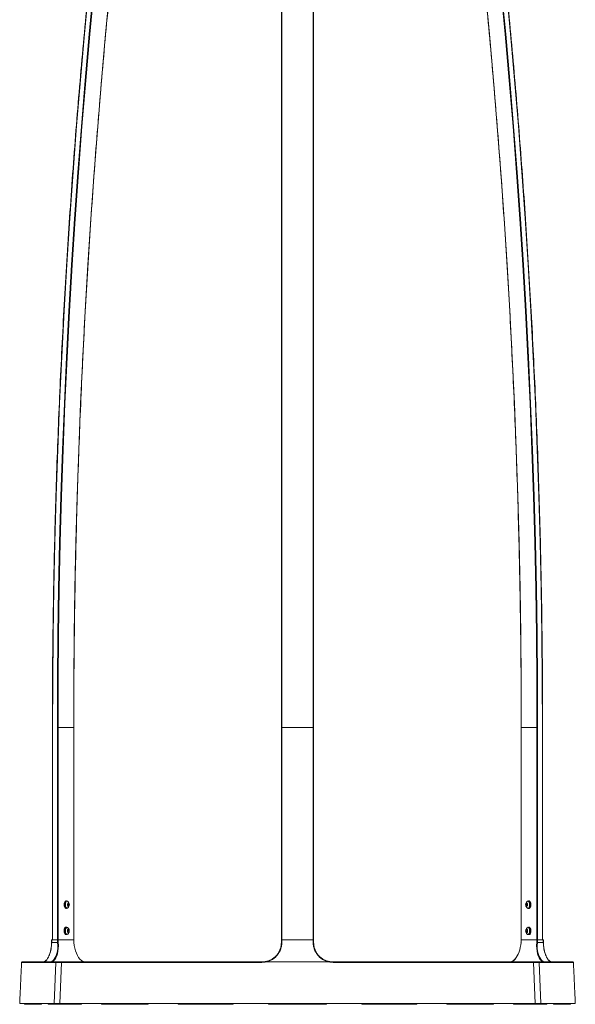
# Model space of a CAD drawing. Header units: millimetres. Extents: x 95 to 591, y 51 to 1119.
# Tile 1 of 12: x 268 to 569, y 51 to 585. Entities that reach past the tile are written whole.
import ezdxf

# ---------------------------------------------------------------- set-up
doc = ezdxf.new("R2010")
doc.units = ezdxf.units.MM

msp = doc.modelspace()

# ---------------------------------------------------------------- linework, layer by layer
at = {"color": 7, "linetype": 'Continuous', "lineweight": 15}
for p, q in [((409.96, 201.16), (409.96, 701.92)), ((410.21, 201.16), (410.21, 701.96)), ((427.21, 201.16), (427.21, 701.96)), ((427.46, 201.16), (427.46, 701.92)), ((285.9, 201.16), (286.02, 201.16)), ((286.02, 201.16), (286.02, 86.16)), ((288.62, 201.16), (288.62, 86.16)), ((288.62, 201.16), (288.96, 201.16)), ((288.96, 201.16), (297.46, 201.16)), ((288.96, 201.16), (288.96, 86.16)), ((297.46, 201.16), (297.46, 86.16)), ((297.46, 201.16), (297.5, 201.16)), ((297.5, 201.16), (297.5, 201.16)), ((409.96, 201.16), (409.96, 86.16)), ((409.96, 201.16), (410.21, 201.16)), ((410.21, 201.16), (410.21, 86.16)), ((410.21, 201.16), (427.21, 201.16)), ((427.21, 201.16), (427.21, 86.16)), ((427.21, 201.16), (427.46, 201.16)), ((427.46, 201.16), (427.46, 86.16)), ((539.92, 201.16), (539.96, 201.16)), ((539.96, 201.16), (548.46, 201.16)), ((539.96, 201.16), (539.96, 86.16)), ((548.46, 201.16), (548.8, 201.16)), ((548.46, 201.16), (548.46, 86.16)), ((548.8, 201.16), (548.8, 86.16)), ((551.4, 201.16), (551.4, 86.16)), ((551.4, 201.16), (551.52, 201.16)), ((294.5, 105.85), (294.25, 105.33)), ((294.25, 105.33), (294.35, 104.64)), ((294.3, 104.99), (294.95, 104.99)), ((294.35, 104.64), (294.7, 104.47)), ((294.42, 105.68), (294.85, 105.68)), ((294.85, 105.68), (294.5, 105.85)), ((294.7, 104.47), (294.95, 104.99)), ((294.95, 104.99), (294.85, 105.68)), ((542.72, 105.85), (542.47, 105.33)), ((542.47, 105.33), (542.57, 104.64)), ((543.12, 105.33), (542.47, 105.33)), ((542.57, 104.64), (542.92, 104.47)), ((543, 104.64), (542.57, 104.64)), ((543.07, 105.68), (542.72, 105.85)), ((542.92, 104.47), (543.17, 104.99)), ((543.17, 104.99), (543.07, 105.68)), ((294.33, 91.4), (294.25, 90.7)), ((294.3, 91.12), (294.94, 91.12)), ((294.68, 91.61), (294.33, 91.4)), ((294.94, 91.12), (294.68, 91.61)), ((294.86, 90.42), (294.94, 91.12)), ((542.56, 91.4), (542.48, 90.7)), ((542.9, 91.61), (542.56, 91.4)), ((543.02, 91.4), (542.56, 91.4)), ((543.16, 91.12), (542.9, 91.61)), ((543.09, 90.42), (543.16, 91.12)), ((288.62, 86.16), (285.59, 86.16)), ((286.02, 86.16), (288.62, 86.16)), ((288.62, 86.16), (288.96, 86.16)), ((288.75, 84.64), (288.62, 86.16)), ((288.62, 86.16), (288.96, 86.16)), ((288.96, 86.16), (297.46, 86.16)), ((288.96, 86.16), (289.09, 84.66)), ((288.96, 86.16), (297.46, 86.16)), ((294.25, 90.7), (294.52, 90.21)), ((294.4, 90.42), (294.86, 90.42)), ((294.52, 90.21), (294.86, 90.42)), ((297.46, 86.16), (297.5, 86.16)), ((297.59, 84.66), (297.46, 86.16)), ((410.21, 86.16), (427.21, 86.16)), ((539.96, 86.16), (539.83, 84.66)), ((539.92, 86.16), (539.96, 86.16)), ((539.96, 86.16), (548.46, 86.16)), ((539.96, 86.16), (548.46, 86.16)), ((542.48, 90.7), (542.74, 90.21)), ((543.12, 90.7), (542.48, 90.7)), ((542.74, 90.21), (543.09, 90.42)), ((543.29, 89.06), (543.13, 89.16)), ((548.33, 84.66), (548.46, 86.16)), ((548.46, 86.16), (548.8, 86.16)), ((548.8, 86.16), (548.67, 84.64)), ((548.8, 86.16), (551.4, 86.16)), ((548.8, 86.16), (551.83, 86.16)), ((285.56, 84.64), (288.75, 84.64)), ((551.86, 84.64), (548.67, 84.64)), ((290.78, 73.9), (269.23, 73.9)), ((269.48, 74.14), (290.99, 74.14)), ((273.03, 74.14), (279.49, 74.14)), ((286.9, 51.66), (287.8, 73.9)), ((397.5, 73.9), (287.8, 73.9)), ((288.01, 74.14), (397.53, 74.14)), ((290.78, 73.9), (289.9, 51.66)), ((398.94, 73.9), (397.5, 73.9)), ((397.53, 74.14), (398.97, 74.14)), ((399.43, 73.9), (398.94, 73.9)), ((398.97, 74.14), (399.46, 74.14)), ((401.77, 74.14), (435.65, 74.14)), ((437.96, 74.14), (438.44, 74.14)), ((438.48, 73.9), (437.99, 73.9)), ((438.44, 74.14), (439.89, 74.14)), ((439.92, 73.9), (438.48, 73.9)), ((439.89, 74.14), (549.4, 74.14)), ((549.62, 73.9), (439.92, 73.9)), ((546.43, 74.14), (567.94, 74.14)), ((547.52, 51.66), (546.64, 73.9)), ((568.19, 73.9), (546.64, 73.9)), ((549.62, 73.9), (550.52, 51.66)), ((557.93, 74.14), (564.38, 74.14)), ((289.9, 51.66), (268.21, 51.66)), ((270.78, 51.66), (270.78, 51.16)), ((270.78, 51.16), (275.57, 51.16)), ((270.78, 51.16), (270.78, 51.16)), ((275.57, 51.66), (275.57, 51.16)), ((275.57, 51.16), (279.97, 51.16)), ((283.66, 51.16), (287.99, 51.16)), ((550.52, 51.66), (286.9, 51.66)), ((287.99, 51.66), (287.99, 51.16)), ((287.99, 51.16), (301.2, 51.16)), ((301.2, 51.66), (301.2, 51.16)), ((301.2, 51.16), (301.66, 51.16)), ((312.56, 51.16), (313.15, 51.16)), ((313.15, 51.66), (313.15, 51.16)), ((313.15, 51.16), (334.29, 51.16)), ((334.29, 51.66), (334.29, 51.16)), ((334.29, 51.16), (337.75, 51.16)), ((353.99, 51.16), (357.28, 51.16)), ((357.28, 51.66), (357.28, 51.16)), ((357.28, 51.16), (382.1, 51.16)), ((382.1, 51.66), (382.1, 51.16)), ((382.1, 51.16), (383.87, 51.16)), ((402.96, 51.16), (404.91, 51.16)), ((404.91, 51.66), (404.91, 51.16)), ((404.91, 51.16), (432.51, 51.16)), ((432.51, 51.66), (432.51, 51.16)), ((432.51, 51.16), (434.46, 51.16)), ((453.55, 51.16), (455.32, 51.16)), ((455.32, 51.66), (455.32, 51.16)), ((455.32, 51.16), (480.13, 51.16)), ((480.13, 51.66), (480.13, 51.16)), ((480.13, 51.16), (483.43, 51.16)), ((499.67, 51.16), (503.13, 51.16)), ((503.13, 51.66), (503.13, 51.16)), ((503.13, 51.16), (524.27, 51.16)), ((524.27, 51.66), (524.27, 51.16)), ((524.27, 51.16), (524.86, 51.16)), ((535.76, 51.16), (536.22, 51.16)), ((536.22, 51.66), (536.22, 51.16)), ((536.22, 51.16), (549.43, 51.16)), ((569.21, 51.66), (547.52, 51.66)), ((549.43, 51.66), (549.43, 51.16)), ((549.43, 51.16), (553.76, 51.16)), ((557.45, 51.16), (561.85, 51.16)), ((561.85, 51.66), (561.85, 51.16)), ((561.85, 51.16), (566.64, 51.16)), ((566.64, 51.66), (566.64, 51.16)), ((566.64, 51.16), (566.64, 51.16))]:
    msp.add_line(p, q, dxfattribs=at)
at = {"color": 7, "linetype": 'Continuous', "lineweight": 15, "flags": 128}
for points in [[(286.02, 201.16), (286.1, 226.28), (286.33, 251.4), (286.72, 276.52), (287.25, 301.63), (287.95, 326.74), (288.79, 351.85), (289.79, 376.94), (290.95, 402.03), (292.25, 427.1), (293.72, 452.17), (295.33, 477.22), (297.1, 502.26), (299.02, 527.28), (301.09, 552.29), (303.32, 577.28), (305.7, 602.25), (308.24, 627.2), (310.92, 652.13), (313.76, 677.04), (316.75, 701.92)], [(288.62, 201.16), (288.7, 226.26), (288.93, 251.36), (289.31, 276.46), (289.85, 301.55), (290.54, 326.64), (291.39, 351.72), (292.39, 376.79), (293.54, 401.86), (294.85, 426.91), (296.31, 451.96), (297.92, 476.99), (299.69, 502.01), (301.61, 527.01), (303.68, 551.99), (305.91, 576.96), (308.28, 601.91), (310.82, 626.84), (313.5, 651.75), (316.34, 676.64), (319.33, 701.5)], [(288.96, 201.16), (289.04, 226.26), (289.27, 251.36), (289.65, 276.45), (290.19, 301.54), (290.88, 326.63), (291.73, 351.71), (292.73, 376.78), (293.88, 401.84), (295.19, 426.9), (296.65, 451.94), (298.26, 476.97), (300.03, 501.98), (301.95, 526.99), (304.02, 551.97), (306.25, 576.94), (308.62, 601.88), (311.16, 626.81), (313.84, 651.72), (316.68, 676.6), (319.67, 701.46)], [(297.46, 201.16), (297.54, 226.26), (297.77, 251.36), (298.15, 276.45), (298.69, 301.54), (299.38, 326.63), (300.23, 351.71), (301.23, 376.78), (302.38, 401.84), (303.69, 426.9), (305.15, 451.94), (306.76, 476.97), (308.53, 501.98), (310.45, 526.99), (312.52, 551.97), (314.75, 576.94), (317.12, 601.88), (319.66, 626.81), (322.34, 651.72), (325.18, 676.6), (328.17, 701.46)], [(539.96, 201.16), (539.88, 226.26), (539.65, 251.36), (539.26, 276.45), (538.73, 301.54), (538.03, 326.63), (537.19, 351.71), (536.19, 376.78), (535.04, 401.84), (533.73, 426.9), (532.27, 451.94), (530.66, 476.97), (528.89, 501.98), (526.97, 526.99), (524.9, 551.97), (522.67, 576.94), (520.29, 601.88), (517.76, 626.81), (515.08, 651.72), (512.24, 676.6), (509.25, 701.46)], [(548.46, 201.16), (548.38, 226.26), (548.15, 251.36), (547.76, 276.45), (547.23, 301.54), (546.53, 326.63), (545.69, 351.71), (544.69, 376.78), (543.54, 401.84), (542.23, 426.9), (540.77, 451.94), (539.16, 476.97), (537.39, 501.98), (535.47, 526.99), (533.4, 551.97), (531.17, 576.94), (528.79, 601.88), (526.26, 626.81), (523.58, 651.72), (520.74, 676.6), (517.75, 701.46)], [(548.8, 201.16), (548.72, 226.26), (548.49, 251.36), (548.11, 276.46), (547.57, 301.55), (546.88, 326.64), (546.03, 351.72), (545.03, 376.79), (543.88, 401.86), (542.57, 426.91), (541.11, 451.96), (539.5, 476.99), (537.73, 502.01), (535.81, 527.01), (533.74, 551.99), (531.51, 576.96), (529.13, 601.91), (526.6, 626.84), (523.92, 651.75), (521.08, 676.64), (518.09, 701.5)], [(551.4, 201.16), (551.32, 226.28), (551.09, 251.4), (550.7, 276.52), (550.16, 301.63), (549.47, 326.74), (548.63, 351.85), (547.63, 376.94), (546.47, 402.03), (545.16, 427.1), (543.7, 452.17), (542.09, 477.22), (540.32, 502.26), (538.4, 527.28), (536.32, 552.29), (534.1, 577.28), (531.72, 602.25), (529.18, 627.2), (526.5, 652.13), (523.66, 677.04), (520.66, 701.92)], [(292.39, 106.29), (292.59, 106.72), (292.85, 107.02), (293.14, 107.15), (293.21, 107.16)], [(292.99, 103.79), (292.81, 104.26), (292.71, 104.82), (292.7, 105.41), (292.79, 105.98), (292.96, 106.47), (293.2, 106.83), (293.48, 107.03), (293.65, 107.06)], [(292.82, 106.29), (293.02, 106.72), (293.28, 107.02), (293.57, 107.15), (293.87, 107.11), (293.96, 107.06)], [(293.26, 103.79), (293.08, 104.26), (292.98, 104.82), (292.98, 105.41), (293.06, 105.98), (293.23, 106.47), (293.47, 106.83), (293.75, 107.03), (294.05, 107.04), (294.29, 106.91)], [(543.13, 106.91), (543.33, 107.03), (543.63, 107.04), (543.91, 106.87), (544.16, 106.53), (544.34, 106.06), (544.43, 105.5), (544.44, 104.91), (544.36, 104.34), (544.19, 103.85), (543.95, 103.49), (543.67, 103.29), (543.37, 103.28), (543.13, 103.41)], [(543.46, 107.06), (543.7, 107.15), (543.99, 107.11), (544.27, 106.89), (544.51, 106.52), (544.67, 106.03), (544.76, 105.46), (544.76, 104.86), (544.67, 104.29), (544.51, 103.8), (544.27, 103.43), (544, 103.21), (543.7, 103.17), (543.46, 103.26)], [(543.77, 107.06), (543.9, 107.04), (544.18, 106.87), (544.43, 106.53), (544.61, 106.06), (544.71, 105.5), (544.71, 104.91), (544.63, 104.34), (544.46, 103.85), (544.22, 103.49), (543.94, 103.29), (543.77, 103.26)], [(544.21, 107.16), (544.43, 107.11), (544.71, 106.89), (544.94, 106.52), (545.11, 106.03), (545.19, 105.46), (545.2, 104.86), (545.11, 104.29), (544.94, 103.8), (544.71, 103.43), (544.43, 103.21), (544.21, 103.16)], [(293.21, 103.16), (293.14, 103.17), (292.85, 103.3), (292.59, 103.6), (292.39, 104.03), (292.26, 104.57), (292.21, 105.16), (292.26, 105.75), (292.39, 106.29)], [(293.96, 103.26), (293.87, 103.21), (293.57, 103.17), (293.28, 103.3), (293.02, 103.6), (292.82, 104.03), (292.69, 104.57), (292.65, 105.16), (292.69, 105.75), (292.82, 106.29)], [(294.29, 103.41), (294.09, 103.29), (293.79, 103.28), (293.51, 103.45), (293.26, 103.79)], [(294.25, 104.44), (294.14, 104.76), (294.1, 105.14), (294.13, 105.52), (294.24, 105.85), (294.4, 106.07), (294.59, 106.16), (294.78, 106.09), (294.94, 105.88), (295.06, 105.56), (295.1, 105.18), (295.06, 104.8), (294.96, 104.47), (294.8, 104.25), (294.61, 104.16), (294.42, 104.23), (294.25, 104.44)], [(542.48, 104.44), (542.36, 104.76), (542.32, 105.14), (542.35, 105.52), (542.46, 105.85), (542.62, 106.07), (542.81, 106.16), (543, 106.09), (543.17, 105.88), (543.28, 105.56), (543.32, 105.18), (543.29, 104.8), (543.18, 104.47), (543.02, 104.25), (542.83, 104.16), (542.64, 104.23), (542.48, 104.44)], [(293.2, 88.91), (292.91, 89.01), (292.64, 89.27), (292.42, 89.68), (292.28, 90.2), (292.21, 90.79), (292.24, 91.38), (292.35, 91.93), (292.54, 92.39), (292.79, 92.72), (293.08, 92.89), (293.21, 92.91)], [(293.63, 88.91), (293.34, 89.01), (293.07, 89.27), (292.86, 89.68), (292.71, 90.2), (292.65, 90.79), (292.67, 91.38), (292.79, 91.93), (292.98, 92.39), (293.22, 92.72), (293.51, 92.89), (293.81, 92.88), (293.96, 92.81)], [(293.65, 89.01), (293.44, 89.06), (293.16, 89.28), (292.93, 89.66), (292.77, 90.16), (292.7, 90.73), (292.72, 91.33), (292.83, 91.88), (293.02, 92.34), (293.27, 92.65), (293.56, 92.8), (293.65, 92.81)], [(293.71, 89.06), (293.43, 89.28), (293.21, 89.66), (293.05, 90.16), (292.97, 90.73), (292.99, 91.33), (293.1, 91.88), (293.29, 92.34), (293.54, 92.65), (293.83, 92.8), (294.13, 92.76), (294.29, 92.66)], [(294.49, 89.93), (294.31, 90.09), (294.18, 90.38), (294.11, 90.74), (294.11, 91.13), (294.19, 91.49), (294.33, 91.76), (294.51, 91.9), (294.71, 91.89), (294.89, 91.73), (295.02, 91.44), (295.09, 91.08), (295.09, 90.69), (295.01, 90.33), (294.87, 90.06), (294.68, 89.92), (294.49, 89.93)], [(542.71, 89.93), (542.53, 90.09), (542.4, 90.38), (542.33, 90.74), (542.33, 91.13), (542.41, 91.49), (542.55, 91.76), (542.74, 91.9), (542.93, 91.89), (543.11, 91.73), (543.24, 91.44), (543.31, 91.08), (543.31, 90.69), (543.23, 90.33), (543.09, 90.06), (542.91, 89.92), (542.71, 89.93)], [(543.13, 92.66), (543.41, 92.8), (543.71, 92.76), (543.99, 92.54), (544.21, 92.16), (544.37, 91.66), (544.45, 91.09), (544.43, 90.49), (544.32, 89.94), (544.13, 89.48), (543.88, 89.16), (543.59, 89.02), (543.29, 89.06)], [(543.46, 92.81), (543.64, 92.89), (543.94, 92.88), (544.22, 92.7), (544.46, 92.36), (544.65, 91.89), (544.75, 91.33), (544.77, 90.73), (544.7, 90.15), (544.55, 89.64), (544.33, 89.24), (544.06, 88.99), (543.76, 88.91), (543.76, 88.91)], [(543.77, 92.81), (543.98, 92.76), (544.26, 92.54), (544.49, 92.16), (544.65, 91.66), (544.72, 91.09), (544.7, 90.49), (544.59, 89.94), (544.4, 89.48), (544.15, 89.16), (543.86, 89.02), (543.77, 89.01)], [(544.21, 92.91), (544.37, 92.88), (544.65, 92.7), (544.9, 92.36), (545.08, 91.89), (545.18, 91.33), (545.2, 90.73), (545.13, 90.15), (544.98, 89.64), (544.76, 89.24), (544.49, 88.99), (544.19, 88.91), (544.19, 88.91)], [(293.96, 89.01), (293.93, 88.99), (293.63, 88.91)], [(294.29, 89.16), (294.01, 89.02), (293.71, 89.06)], [(543.76, 88.91), (543.47, 89.01), (543.46, 89.01)]]:
    msp.add_lwpolyline(points, dxfattribs=at)
at = {"color": 7, "linetype": 'Continuous', "lineweight": 15}
for centre, radius, start, end in [((292.82, 105.16), 2.29, 309.915, 50.085), ((544.6, 105.16), 2.29, 129.915, 230.085), ((293.73, 104.03), 0.779, 198.6503, 263.9348), ((292.82, 90.91), 2.29, 353.5748, 50.085), ((544.6, 90.91), 2.29, 129.915, 230.085), ((292.82, 90.91), 2.29, 309.915, 353.5748), ((285.57, 86.28), 1.65, 265.2644, 269.6203), ((289.19, 80.89), 3.78, 91.5164, 96.6985), ((297.6, 84.6), 0.0637, 69.087, 99.8664), ((410.15, 82.23), 2.41, 88.5347, 94.4385), ((427.27, 82.23), 2.41, 85.5615, 91.4653), ((539.82, 84.6), 0.0637, 80.1336, 110.913), ((548.23, 80.89), 3.78, 83.3015, 88.4836), ((551.85, 86.29), 1.65, 270.3848, 274.727), ((286.26, 74.58), 0.282, 15.1402, 87.7153), ((301.69, 74.7), 0.167, 54.13, 91.7463), ((301.67, 74.69), 0.186, 350.2323, 51.3192), ((535.74, 74.69), 0.173, 89.9108, 191.7121), ((551.16, 74.58), 0.282, 92.2847, 164.8598), ((269.48, 73.89), 0.25, 90, 177.3629), ((288.03, 73.9), 0.234, 93.8136, 181.1367), ((291.01, 73.9), 0.232, 94.5249, 181.7418), ((397.94, 73.95), 0.444, 155.7935, 187.3021), ((399.41, 73.95), 0.472, 157.3446, 186.8866), ((399.91, 73.95), 0.483, 157.8706, 186.7436), ((437.51, 73.95), 0.483, 353.2564, 22.1294), ((438.01, 73.95), 0.472, 353.1134, 22.6554), ((439.48, 73.95), 0.444, 352.6979, 24.2065), ((546.41, 73.9), 0.232, 358.2604, 85.4729), ((549.39, 73.9), 0.234, 358.8634, 86.1824), ((567.94, 73.89), 0.25, 2.6371, 90)]:
    msp.add_arc(centre, radius, start, end, dxfattribs=at)
for centre, major_axis, ratio, start_param, end_param in [((283.5, 84.64), (-1.21, 10.48), 0.495006, 3.458437, 4.655137), ((283.72, 84.66), (-1.21, 10.73), 0.495233, 3.459731, 4.656432), ((302.97, 84.66), (-1.21, 10.73), 0.495233, 1.514839, 2.66479), ((534.45, 84.66), (1.21, 10.73), 0.495233, 3.775353, 4.768346), ((553.7, 84.66), (1.21, 10.73), 0.495233, 1.626753, 2.823454), ((553.92, 84.64), (1.21, 10.48), 0.495006, 1.628048, 2.824749), ((302.97, 84.66), (-1.21, 10.73), 0.495233, 2.66479, 2.71154), ((534.45, 84.66), (1.21, 10.73), 0.495233, 3.571645, 3.775353)]:
    msp.add_ellipse(centre, major_axis=major_axis, ratio=ratio, start_param=start_param, end_param=end_param, dxfattribs=at)
for points, knots in [([(316.63, 701.95), (316.13, 697.84), (314.67, 685.91), (312.35, 666.14), (309.73, 642.65), (307.25, 619.15), (304.91, 595.62), (302.7, 572.07), (300.62, 548.51), (298.68, 524.93), (296.88, 501.34), (295.22, 477.74), (293.69, 454.12), (292.29, 430.49), (291.04, 406.85), (289.92, 383.2), (288.94, 359.55), (288.09, 335.89), (287.38, 312.22), (286.81, 288.54), (286.37, 264.87), (286.07, 241.18), (285.92, 219.95), (285.9, 206.61), (285.9, 201.16)], [0, 0, 0, 0, 0.024808, 0.071941, 0.119074, 0.166208, 0.213341, 0.260475, 0.307608, 0.354741, 0.401875, 0.449008, 0.496142, 0.543275, 0.590409, 0.637542, 0.684675, 0.731809, 0.778942, 0.826076, 0.873209, 0.920343, 0.967476, 1, 1, 1, 1]), ([(297.5, 201.16), (297.5, 205.31), (297.51, 217.36), (297.63, 237.29), (297.91, 260.96), (298.32, 284.62), (298.87, 308.29), (299.56, 331.95), (300.39, 355.6), (301.35, 379.24), (302.44, 402.88), (303.68, 426.51), (305.05, 450.13), (306.55, 473.73), (308.2, 497.33), (309.98, 520.91), (311.89, 544.48), (313.95, 568.03), (316.13, 591.57), (318.46, 615.09), (320.92, 638.59), (323.51, 662.07), (325.95, 683.03), (327.55, 696.15), (328.2, 701.47)], [0, 0, 0, 0, 0.024818, 0.071973, 0.119129, 0.166284, 0.21344, 0.260596, 0.307751, 0.354907, 0.402062, 0.449218, 0.496373, 0.543529, 0.590684, 0.63784, 0.684995, 0.732151, 0.779306, 0.826462, 0.873617, 0.920773, 0.967928, 1, 1, 1, 1]), ([(509.22, 701.47), (509.72, 697.36), (511.18, 685.43), (513.49, 665.68), (516.11, 642.2), (518.59, 618.7), (520.94, 595.19), (523.15, 571.65), (525.22, 548.1), (527.16, 524.54), (528.96, 500.96), (530.62, 477.37), (532.15, 453.76), (533.54, 430.14), (534.79, 406.52), (535.91, 382.88), (536.89, 359.24), (537.74, 335.58), (538.45, 311.93), (539.02, 288.26), (539.45, 264.6), (539.75, 240.93), (539.9, 219.78), (539.92, 206.53), (539.92, 201.16)], [0, 0, 0, 0, 0.024818, 0.071973, 0.119129, 0.166284, 0.21344, 0.260596, 0.307751, 0.354907, 0.402062, 0.449218, 0.496373, 0.543529, 0.590684, 0.63784, 0.684995, 0.732151, 0.779306, 0.826462, 0.873617, 0.920773, 0.967928, 1, 1, 1, 1]), ([(551.52, 201.16), (551.52, 205.31), (551.51, 217.36), (551.38, 237.31), (551.11, 260.99), (550.69, 284.67), (550.14, 308.34), (549.46, 332.01), (548.63, 355.68), (547.67, 379.33), (546.57, 402.98), (545.34, 426.62), (543.97, 450.25), (542.46, 473.87), (540.82, 497.48), (539.04, 521.07), (537.12, 544.65), (535.07, 568.22), (532.88, 591.76), (530.56, 615.3), (528.1, 638.81), (525.5, 662.3), (523.06, 683.35), (521.45, 696.56), (520.79, 701.95)], [0, 0, 0, 0, 0.024807, 0.071941, 0.119074, 0.166208, 0.213341, 0.260475, 0.307608, 0.354741, 0.401875, 0.449008, 0.496142, 0.543275, 0.590409, 0.637542, 0.684675, 0.731809, 0.778942, 0.826076, 0.873209, 0.920343, 0.967476, 1, 1, 1, 1]), ([(285.47, 86.16), (285.47, 86.16), (285.45, 85.65), (285.44, 85.15), (285.43, 84.64)], [0, 0, 0, 0, 0.003703, 1, 1, 1, 1]), ([(285.47, 86.16), (285.47, 86.16), (285.47, 86.16), (285.49, 86.16), (285.54, 86.16), (285.57, 86.16), (285.59, 86.16)], [0, 0, 0, 0, 0.1440995, 0.4659295, 0.7878719, 1, 1, 1, 1]), ([(409.96, 86.16), (409.96, 86.16), (409.99, 86.16), (410.08, 86.16), (410.14, 86.16), (410.21, 86.16)], [0, 0, 0, 0, 0.5, 0.5, 1, 1, 1, 1]), ([(410.21, 86.16), (410.21, 85.99), (410.21, 85.83), (410.21, 85.66), (410.21, 85.32), (410.21, 84.98), (410.21, 84.64)], [0, 0, 0, 0, 0.001, 0.001, 0.001, 0.003035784, 0.003035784, 0.003035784, 0.003035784]), ([(427.21, 84.64), (427.21, 84.81), (427.21, 84.98), (427.21, 85.14), (427.21, 85.48), (427.21, 85.82), (427.21, 86.16)], [0, 0, 0, 0, 0.001, 0.001, 0.001, 0.003035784, 0.003035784, 0.003035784, 0.003035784]), ([(427.21, 86.16), (427.28, 86.16), (427.34, 86.16), (427.43, 86.16), (427.46, 86.16), (427.46, 86.16)], [0, 0, 0, 0, 0.5, 0.5, 1, 1, 1, 1]), ([(551.83, 86.16), (551.85, 86.16), (551.9, 86.16), (551.94, 86.16), (551.96, 86.16), (551.95, 86.16), (551.95, 86.16)], [0, 0, 0, 0, 0.322292, 0.64455, 0.966801, 1, 1, 1, 1]), ([(285.56, 84.64), (285.54, 84.04), (285.5, 83.45), (285.38, 82.28), (285.3, 81.71), (285.08, 80.58), (284.96, 80.04), (284.67, 79.01), (284.51, 78.51), (284.16, 77.58), (283.97, 77.16), (283.68, 76.57), (283.57, 76.38), (283.37, 76.03), (283.26, 75.86), (282.94, 75.39), (282.72, 75.13), (282.39, 74.79), (282.28, 74.7), (282.05, 74.52), (281.94, 74.44), (281.82, 74.38)], [0, 0, 0, 0, 0.125, 0.125, 0.25, 0.25, 0.375, 0.375, 0.5, 0.5, 0.625, 0.625, 0.6875, 0.6875, 0.75, 0.75, 0.875, 0.875, 0.9375, 0.9375, 1, 1, 1, 1]), ([(283.05, 75.59), (283.26, 75.91), (283.67, 76.59), (284.23, 77.89), (284.73, 79.4), (285.11, 81.06), (285.38, 82.82), (285.44, 84.03), (285.46, 84.64)], [0, 0, 0, 0, 0.157134, 0.327355, 0.493191, 0.663867, 0.829536, 1, 1, 1, 1]), ([(401.71, 74.38), (402, 74.44), (402.29, 74.52), (402.85, 74.7), (403.13, 74.79), (403.95, 75.13), (404.48, 75.39), (405.24, 75.86), (405.48, 76.03), (405.96, 76.38), (406.19, 76.57), (406.85, 77.16), (407.26, 77.58), (408.01, 78.51), (408.34, 79.01), (408.92, 80.04), (409.16, 80.58), (409.56, 81.71), (409.71, 82.28), (409.91, 83.45), (409.96, 84.04), (409.96, 84.64)], [0, 0, 0, 0, 0.0625, 0.0625, 0.125, 0.125, 0.25, 0.25, 0.3125, 0.3125, 0.375, 0.375, 0.5, 0.5, 0.625, 0.625, 0.75, 0.75, 0.875, 0.875, 1, 1, 1, 1]), ([(410.21, 84.64), (410.21, 84.03), (410.15, 83.43), (409.95, 82.23), (409.8, 81.65), (409.39, 80.49), (409.14, 79.94), (408.55, 78.88), (408.21, 78.38), (407.44, 77.43), (407.02, 76.99), (406.12, 76.19), (405.63, 75.83), (404.59, 75.18), (404.06, 74.91), (403.22, 74.57), (402.94, 74.46), (402.51, 74.33), (402.36, 74.28), (402.14, 74.23), (402.07, 74.21), (401.92, 74.17), (401.85, 74.15), (401.77, 74.14)], [0, 0, 0, 0, 0.125, 0.125, 0.25, 0.25, 0.375, 0.375, 0.5, 0.5, 0.625, 0.625, 0.75, 0.75, 0.875, 0.875, 0.9375, 0.9375, 0.96875, 0.96875, 0.984375, 0.984375, 1, 1, 1, 1]), ([(435.65, 74.14), (435.05, 74.27), (434.48, 74.45), (433.36, 74.91), (432.82, 75.18), (431.79, 75.83), (431.3, 76.19), (430.4, 76.99), (429.98, 77.43), (429.21, 78.38), (428.87, 78.89), (428.28, 79.94), (428.03, 80.49), (427.62, 81.65), (427.47, 82.24), (427.26, 83.43), (427.21, 84.03), (427.21, 84.64)], [0, 0, 0, 0, 0.125, 0.125, 0.25, 0.25, 0.375, 0.375, 0.5, 0.5, 0.625, 0.625, 0.75, 0.75, 0.875, 0.875, 1, 1, 1, 1]), ([(427.46, 84.64), (427.46, 84.04), (427.51, 83.45), (427.71, 82.28), (427.86, 81.71), (428.26, 80.58), (428.5, 80.04), (429.08, 79.01), (429.41, 78.51), (430.16, 77.58), (430.57, 77.16), (431.23, 76.57), (431.46, 76.38), (431.94, 76.03), (432.18, 75.86), (432.94, 75.39), (433.47, 75.13), (434.29, 74.79), (434.56, 74.7), (435.13, 74.52), (435.42, 74.44), (435.71, 74.38)], [0, 0, 0, 0, 0.125, 0.125, 0.25, 0.25, 0.375, 0.375, 0.5, 0.5, 0.625, 0.625, 0.6875, 0.6875, 0.75, 0.75, 0.875, 0.875, 0.9375, 0.9375, 1, 1, 1, 1]), ([(555.6, 74.38), (555.48, 74.44), (555.37, 74.52), (555.14, 74.7), (555.03, 74.79), (554.7, 75.13), (554.48, 75.39), (554.16, 75.86), (554.05, 76.03), (553.84, 76.38), (553.74, 76.57), (553.45, 77.16), (553.26, 77.58), (552.91, 78.51), (552.75, 79.01), (552.46, 80.04), (552.33, 80.58), (552.12, 81.71), (552.04, 82.28), (551.91, 83.45), (551.88, 84.04), (551.86, 84.64)], [0, 0, 0, 0, 0.0625, 0.0625, 0.125, 0.125, 0.25, 0.25, 0.3125, 0.3125, 0.375, 0.375, 0.5, 0.5, 0.625, 0.625, 0.75, 0.75, 0.875, 0.875, 1, 1, 1, 1]), ([(551.95, 84.64), (551.98, 84.04), (552.04, 82.83), (552.31, 81.07), (552.69, 79.41), (553.18, 77.9), (553.74, 76.59), (554.16, 75.92), (554.36, 75.59)], [0, 0, 0, 0, 0.168053, 0.336104, 0.504347, 0.672587, 0.840391, 1, 1, 1, 1]), ([(282.63, 75.14), (282.49, 74.99), (282.21, 74.68), (281.9, 74.43), (281.74, 74.37), (281.72, 74.36)], [0, 0, 0, 0, 0.436886, 0.939854, 1, 1, 1, 1]), ([(284.51, 74.14), (284.8, 74.17), (285.4, 74.23), (285.98, 74.65), (286.27, 74.86)], [0, 0, 0, 0, 0.49121, 1, 1, 1, 1]), ([(301.68, 74.86), (302.01, 74.62), (302.35, 74.44), (303.04, 74.2), (303.4, 74.14), (303.76, 74.14)], [0, 0, 0, 0, 0.5, 0.5, 1, 1, 1, 1]), ([(533.66, 74.14), (534.02, 74.14), (534.37, 74.2), (535.07, 74.44), (535.41, 74.62), (535.74, 74.86)], [0, 0, 0, 0, 0.5, 0.5, 1, 1, 1, 1]), ([(536.64, 75.8), (536.57, 75.72), (536.32, 75.4), (535.98, 75.1), (535.7, 74.89), (535.63, 74.83)], [0, 0, 0, 0, 0.193333, 0.792131, 1, 1, 1, 1]), ([(551.15, 74.86), (551.43, 74.65), (552.01, 74.23), (552.6, 74.17), (552.91, 74.14)], [0, 0, 0, 0, 0.491199, 1, 1, 1, 1]), ([(555.66, 74.38), (555.53, 74.46), (555.25, 74.63), (554.98, 74.93), (554.83, 75.09)], [0, 0, 0, 0, 0.48147, 1, 1, 1, 1]), ([(401.74, 74.15), (401.72, 74.14), (400.96, 73.98), (400.18, 73.94), (399.43, 73.9)], [0, 0, 0, 0, 0.023873, 1, 1, 1, 1]), ([(401.71, 74.38), (401.71, 74.38), (401.71, 74.38), (401.71, 74.37), (401.71, 74.35), (401.71, 74.3), (401.72, 74.23), (401.73, 74.18), (401.74, 74.15)], [0, 0, 0, 0, 0.0453509, 0.1016449, 0.3262406, 0.5508252, 0.7754133, 1, 1, 1, 1]), ([(435.68, 74.15), (435.69, 74.18), (435.7, 74.23), (435.71, 74.3), (435.71, 74.35), (435.71, 74.37), (435.71, 74.38), (435.71, 74.38), (435.71, 74.38)], [0, 0, 0, 0, 0.2245867, 0.4491748, 0.6737594, 0.8983551, 0.9546491, 1, 1, 1, 1]), ([(437.99, 73.9), (437.23, 73.94), (436.46, 73.98), (435.7, 74.14), (435.68, 74.15)], [0, 0, 0, 0, 0.976127, 1, 1, 1, 1])]:
    msp.add_open_spline(points, degree=3, knots=knots, dxfattribs=at)
for points, degree in [([(285.9, 201.16), (285.9, 86.16)], 1), ([(297.5, 86.16), (297.5, 201.16)], 1), ([(539.92, 201.16), (539.92, 86.16)], 1), ([(551.52, 86.16), (551.52, 201.16)], 1), ([(293.65, 107.16), (293.21, 107.16)], 1), ([(293.92, 107.06), (293.65, 107.06)], 1), ([(543.77, 107.06), (543.5, 107.06)], 1), ([(544.21, 107.16), (543.77, 107.16)], 1), ([(293.21, 103.16), (293.65, 103.16)], 1), ([(293.65, 103.26), (293.92, 103.26)], 1), ([(543.5, 103.26), (543.77, 103.26)], 1), ([(543.77, 103.16), (544.21, 103.16)], 1), ([(293.65, 92.91), (293.21, 92.91)], 1), ([(293.92, 92.81), (293.65, 92.81)], 1), ([(543.77, 92.81), (543.5, 92.81)], 1), ([(544.21, 92.91), (543.77, 92.91)], 1), ([(285.59, 86.16), (285.58, 85.65), (285.57, 85.14), (285.56, 84.64)], 3), ([(293.21, 88.91), (293.65, 88.91)], 1), ([(293.65, 89.01), (293.92, 89.01)], 1), ([(297.62, 84.66), (297.5, 86.16)], 1), ([(409.96, 84.64), (409.96, 85.14), (409.96, 85.65), (409.96, 86.16)], 3), ([(427.46, 86.16), (427.46, 85.65), (427.46, 85.14), (427.46, 84.64)], 3), ([(539.92, 86.16), (539.79, 84.66)], 1), ([(543.5, 89.01), (543.77, 89.01)], 1), ([(543.77, 88.91), (544.21, 88.91)], 1), ([(551.86, 84.64), (551.85, 85.14), (551.84, 85.65), (551.83, 86.16)], 3), ([(551.99, 84.64), (551.95, 86.16)], 1), ([(301.79, 74.83), (301.56, 75.01)], 1), ([(269.23, 73.9), (268.21, 51.66)], 1), ([(279.49, 74.14), (280.8, 74.14), (282.48, 74.14), (284.51, 74.14)], 3), ([(281.82, 74.38), (280.93, 74.14)], 1), ([(286.53, 74.65), (285.7, 74.14)], 1), ([(286.53, 74.65), (286.68, 74.14)], 1), ([(301.79, 74.14), (301.85, 74.65)], 1), ([(302.83, 74.14), (301.85, 74.65)], 1), ([(399.46, 74.14), (400.22, 74.14), (400.97, 74.22), (401.71, 74.38)], 3), ([(401.77, 74.14), (401.76, 74.14), (401.75, 74.14), (401.74, 74.15)], 3), ([(435.68, 74.15), (435.67, 74.14), (435.66, 74.14), (435.65, 74.14)], 3), ([(435.71, 74.38), (436.45, 74.22), (437.2, 74.14), (437.96, 74.14)], 3), ([(535.57, 74.65), (534.61, 74.14)], 1), ([(535.57, 74.65), (535.63, 74.14)], 1), ([(550.74, 74.14), (550.89, 74.65)], 1), ([(551.73, 74.14), (550.89, 74.65)], 1), ([(552.91, 74.14), (554.94, 74.14), (556.62, 74.14), (557.93, 74.14)], 3), ([(556.49, 74.14), (555.6, 74.38)], 1), ([(569.21, 51.66), (568.19, 73.9)], 1), ([(270.78, 51.66), (270.78, 51.16)], 1), ([(279.97, 51.16), (279.97, 51.66)], 1), ([(283.66, 51.66), (283.66, 51.16)], 1), ([(301.66, 51.16), (301.66, 51.66)], 1), ([(312.56, 51.66), (312.56, 51.16)], 1), ([(337.75, 51.16), (337.75, 51.66)], 1), ([(353.99, 51.66), (353.99, 51.16)], 1), ([(383.87, 51.16), (383.87, 51.66)], 1), ([(402.96, 51.66), (402.96, 51.16)], 1), ([(434.46, 51.16), (434.46, 51.66)], 1), ([(453.55, 51.66), (453.55, 51.16)], 1), ([(483.43, 51.16), (483.43, 51.66)], 1), ([(499.67, 51.66), (499.67, 51.16)], 1), ([(524.86, 51.16), (524.86, 51.66)], 1), ([(535.76, 51.66), (535.76, 51.16)], 1), ([(553.76, 51.16), (553.76, 51.66)], 1), ([(557.45, 51.66), (557.45, 51.16)], 1), ([(566.64, 51.16), (566.64, 51.66)], 1)]:
    msp.add_open_spline(points, degree=degree, dxfattribs=at)

doc.saveas('drawing.dxf')
